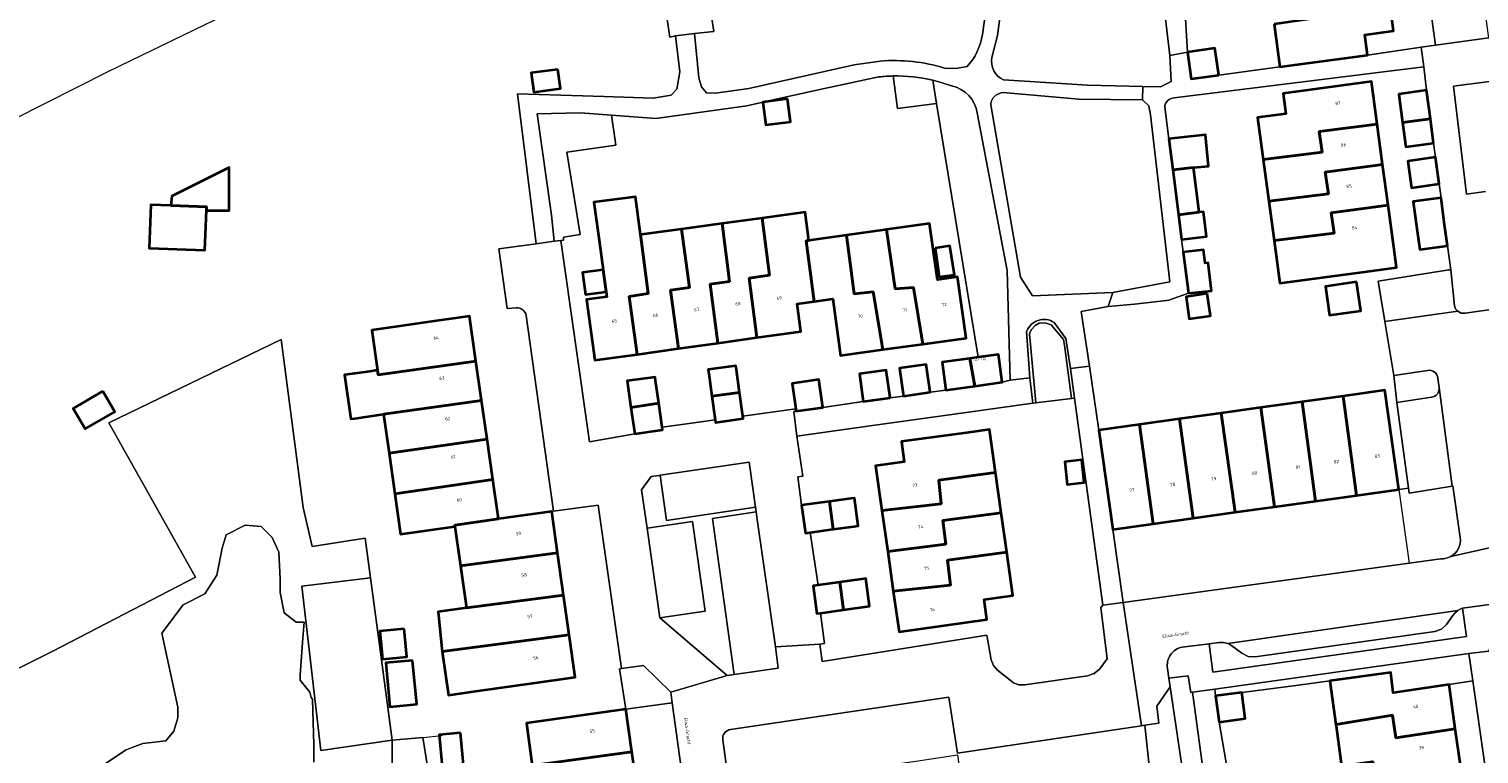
# Model space of a CAD drawing. Header units: metres. Extents: x 197700 to 204338, y 317132 to 325229.
# Tile 107 of 256: x 199415 to 199575, y 317864 to 317944. Entities that reach past the tile are written whole.
import ezdxf
from ezdxf.enums import TextEntityAlignment as Align

# ---------------------------------------------------------------- set-up
doc = ezdxf.new("R2010")
doc.units = ezdxf.units.M
for name, color, linetype, lineweight in [('B-WE-GR-BEPLANTING_CULTUUR_BOSPLANTSOEN-GV', 90, 'Continuous', 18), ('B-WE-GR-BEPLANTING_CULTUUR_HEESTERS-GV', 90, 'Continuous', 18), ('B-WE-IE-TERREINAFSCHEIDING_KUNSTMATIG_HEKWERK-G', 20, 'IE-TERREINAFSCHEIDING-KUNSTMATIG', 18), ('B-WE-IE-TERREINAFSCHEIDING_KUNSTMATIG_MUUR-G', 90, 'IE-TERREINAFSCHEIDING-KUNSTMATIG-DICHT', 18), ('B-WE-OG-BEBOUWING-GV', 7, 'Continuous', 35), ('B-WE-OG-BEBOUWING-T18', 10, 'Continuous', 18), ('B-WE-OG-TERREIN_CULTUURSCHEIDING-GV', 7, 'Continuous', 18), ('B-WE-OG-TERREIN_ERF-GV', 7, 'Continuous', 18), ('B-WE-OG-TOPOGRAFIE-T18', 10, 'Continuous', 18), ('B-WE-VH-VERHARDING_ASFALT-GV', 252, 'Continuous', 18), ('B-WE-VH-VERHARDING_BETONSTRAATSTEEN-GV', 252, 'Continuous', 18), ('B-WE-VH-VERHARDING_HALFVERHARDING_GRIND-GV', 252, 'Continuous', 18), ('B-WE-VH-VERHARDING_SIERBESTRATING-GV', 252, 'Continuous', 18), ('B-WE-VH-VERHARDING_STRAATBAKSTEEN-GV', 252, 'Continuous', 18), ('B-WE-VH-VERHARDING_TEGEL-GV', 252, 'Continuous', 18)]:
    doc.layers.add(name, color=color, linetype=linetype, lineweight=lineweight)
doc.styles.add('NLCS-ISO-M200-T18', font='NLCS-ISO.ttf', dxfattribs={"height": 0.36})
doc.linetypes.add('IE-TERREINAFSCHEIDING-KUNSTMATIG', pattern='A,4,[82,NLCS.SHX,S=0.75,R=90,X=0,Y=0],4,-2', length=10)
doc.linetypes.add('IE-TERREINAFSCHEIDING-KUNSTMATIG-DICHT', pattern='A,8,-1,[82,NLCS.SHX,S=0.75,R=90,X=0,Y=0],-1', length=10)

msp = doc.modelspace()

# ---------------------------------------------------------------- linework, layer by layer
at = {"layer": 'B-WE-GR-BEPLANTING_CULTUUR_BOSPLANTSOEN-GV'}
for points in [[(199450.884, 317853.533), (199453.691, 317849.588), (199454.937, 317851.4), (199455.164, 317853.204), (199455.143, 317854.723), (199455.108, 317865.498), (199455.107, 317865.721), (199447.218, 317864.611), (199445.09, 317882.755), (199452.703, 317883.699), (199452.121, 317888.066), (199446.264, 317887.179), (199445.253, 317891.457), (199442.817, 317910.058), (199423.753, 317900.857), (199433.319, 317883.783), (199417.527, 317875.569), (199397.952, 317865.779)], [(199422.896, 317862.843), (199425.576, 317864.63), (199426.32, 317864.928), (199427.511, 317865.375), (199430.042, 317865.673), (199430.936, 317866.716), (199431.382, 317868.205), (199431.382, 317869.397), (199429.596, 317877.59), (199431.978, 317880.719), (199434.36, 317881.91), (199435.699, 317883.996), (199436.295, 317886.975), (199436.742, 317888.465), (199438.826, 317889.508), (199440.612, 317889.359), (199441.803, 317888.167), (199442.548, 317886.528), (199442.697, 317883.549), (199442.697, 317882.059), (199443.143, 317879.825), (199444.483, 317878.782), (199445.376, 317878.782), (199445.216, 317877.011), (199444.93, 317872.972), (199444.93, 317872.377), (199445.525, 317871.632), (199445.972, 317871.036), (199446.121, 317870.44), (199446.27, 317870.291), (199446.418, 317865.226), (199446.418, 317863.29)]]:
    msp.add_lwpolyline(points, dxfattribs=at)
at = {"layer": 'B-WE-GR-BEPLANTING_CULTUUR_HEESTERS-GV'}
for points in [[(199517.021, 317938.101), (199515.988, 317938.454), (199514.935, 317938.742), (199515.36, 317936.158), (199519.973, 317908.086), (199522.216, 317908.395), (199522.638, 317905.324), (199523.523, 317905.552), (199523.184, 317917.68), (199519.847, 317935.117)], [(199525.323, 317910.947), (199525.684, 317905.827), (199526.014, 317903.017), (199526.35, 317903.058), (199525.763, 317909.491), (199525.653, 317910.674), (199525.845, 317911.142), (199526.258, 317911.609)], [(199526.258, 317911.609), (199526.725, 317911.857), (199527.386, 317911.884), (199528.046, 317911.692), (199529.393, 317910.069), (199529.558, 317909.188), (199530.28, 317903.543), (199530.618, 317903.584), (199530.17, 317906.835), (199529.651, 317910.169), (199528.369, 317911.951)], [(199569.725, 317906.635), (199565.974, 317906.093), (199566.317, 317903.082), (199570.15, 317903.666)], [(199570.981, 317904.766), (199570.837, 317905.774)]]:
    msp.add_lwpolyline(points, dxfattribs=at)
for points in [[(199519.847, 317935.117, 0.3242721), (199517.021, 317938.101)], [(199528.369, 317911.951, 0.4760402), (199525.323, 317910.947)], [(199570.837, 317905.774, 0.4497066), (199569.725, 317906.635)], [(199570.15, 317903.666, 0.4056258), (199570.981, 317904.766)]]:
    msp.add_lwpolyline(points, format="xyb", dxfattribs=at)
for points in [[(199474.071, 317921.061), (199474.063, 317921.384), (199475.914, 317921.669), (199474.443, 317930.793), (199479.861, 317931.565), (199479.367, 317934.864), (199475.963, 317935.125), (199471.162, 317935.012), (199472.739, 317923.801), (199473.023, 317920.919), (199473.764, 317921.019)], [(199526.725, 317911.857), (199526.258, 317911.609), (199525.845, 317911.142), (199525.653, 317910.674), (199525.763, 317909.491), (199526.35, 317903.058), (199530.28, 317903.543), (199529.558, 317909.188), (199529.393, 317910.069), (199528.046, 317911.692), (199527.386, 317911.884)], [(199495.317, 317891.519), (199485.48, 317890.047), (199484.775, 317895.036), (199484.645, 317895.017), (199483.782, 317894.905), (199482.718, 317893.43), (199483.32, 317889.178), (199488.343, 317889.924), (199489.734, 317879.995), (199484.725, 317879.263), (199492.176, 317872.882), (199492.967, 317872.996), (199490.546, 317890.263), (199495.391, 317890.993)], [(199573.053, 317880.096), (199572.744, 317879.838), (199572.495, 317879.522), (199571.806, 317878.522), (199571.235, 317878.004), (199570.502, 317877.772), (199550.64, 317874.966), (199549.859, 317875.008), (199549.158, 317875.351), (199548.047, 317876.18), (199547.833, 317876.316), (199547.604, 317876.426), (199547.114, 317876.553), (199546.609, 317876.556), (199545.522, 317876.394), (199545.933, 317873.277), (199574.002, 317877.222), (199573.57, 317880.342), (199573.302, 317880.238)], [(199574.706, 317872.308), (199574.276, 317875.325), (199546.153, 317871.388), (199546.24, 317870.639), (199549.135, 317871.023), (199555.435, 317871.836), (199558.894, 317872.283), (199565.627, 317873.213), (199565.901, 317870.963), (199572.093, 317871.885)], [(199480.957, 317869.152), (199486.107, 317869.858), (199485.959, 317871.061), (199482.939, 317873.979), (199480.497, 317873.657), (199480.263, 317873.626)], [(199547.907, 317841.074), (199544.888, 317862.097), (199543.682, 317871.042), (199543.499, 317871.016), (199543.214, 317872.856), (199541.072, 317872.589), (199541.231, 317871.619), (199545.803, 317840.703)]]:
    msp.add_lwpolyline(points, close=True, dxfattribs=at)
at = {"layer": 'B-WE-IE-TERREINAFSCHEIDING_KUNSTMATIG_HEKWERK-G'}
for points in [[(199299.795, 317948.545), (199299.51, 317949.092), (199296.707, 317955.267), (199324.674, 317967.765), (199357.572, 317982.644), (199375.804, 317990.586), (199401.12, 318001.966), (199413.788, 318007.59), (199421.638, 317991.613), (199440.105, 317953.603), (199442.509, 317948.855), (199423.715, 317939.715), (199395.409, 317925.436), (199383.82, 317919.942), (199361.911, 317908.556)], [(199515.36, 317936.158), (199514.935, 317938.742)], [(199519.973, 317908.086), (199515.36, 317936.158)], [(199423.753, 317900.857), (199442.817, 317910.058)], [(199442.817, 317910.058), (199445.253, 317891.457)], [(199433.319, 317883.783), (199423.753, 317900.857)], [(199445.253, 317891.457), (199446.264, 317887.179)], [(199446.264, 317887.179), (199452.121, 317888.066)], [(199452.121, 317888.066), (199452.703, 317883.699)], [(199417.527, 317875.569), (199433.319, 317883.783)], [(199452.703, 317883.699), (199453.914, 317874.617)], [(199397.952, 317865.779), (199417.527, 317875.569)], [(199453.914, 317874.617), (199455.107, 317865.721)], [(199558.894, 317872.283), (199555.435, 317871.836)], [(199555.435, 317871.836), (199549.135, 317871.023)], [(199455.107, 317865.721), (199458.499, 317866.049)], [(199458.499, 317866.049), (199460.605, 317866.252)]]:
    msp.add_lwpolyline(points, dxfattribs=at)
at = {"layer": 'B-WE-IE-TERREINAFSCHEIDING_KUNSTMATIG_MUUR-G'}
msp.add_lwpolyline([(199566.531, 317893.457), (199567.685, 317885.324)], dxfattribs=at)
at = {"layer": 'B-WE-OG-BEBOUWING-GV'}
for points in [[(199552.711, 317944.941), (199553.346, 317940.214), (199563.074, 317941.52), (199562.77, 317943.748), (199565.953, 317944.193), (199565.342, 317948.767), (199558.895, 317947.881), (199559.114, 317945.874)], [(199546.602, 317939.297), (199546.163, 317942.279), (199543.134, 317941.85), (199543.552, 317938.892)], [(199473.448, 317939.932), (199470.492, 317939.538), (199470.773, 317937.43), (199473.729, 317937.824)], [(199564.131, 317933.862), (199563.497, 317938.594), (199553.71, 317937.27), (199554.013, 317935.03), (199550.872, 317934.605), (199551.5, 317929.965), (199558.057, 317930.777), (199557.724, 317933.08)], [(199498.847, 317936.673), (199496.139, 317936.312), (199496.475, 317933.793), (199499.183, 317934.154)], [(199570.013, 317934.484), (199569.591, 317937.622), (199566.518, 317937.21), (199566.94, 317934.072)], [(199552.124, 317925.355), (199558.74, 317926.18), (199558.384, 317928.568), (199564.726, 317929.423), (199564.131, 317933.862), (199557.724, 317933.08), (199558.057, 317930.777), (199551.5, 317929.965)], [(199570.376, 317931.768), (199570.013, 317934.484), (199566.94, 317934.072), (199567.303, 317931.356)], [(199543.802, 317929.088), (199545.458, 317929.25), (199545.12, 317932.708), (199541.057, 317932.258), (199541.493, 317928.834)], [(199570.581, 317930.212), (199567.51, 317929.784), (199567.922, 317926.833), (199570.992, 317927.261)], [(199434.552, 317924.321), (199437.076, 317924.326), (199437.076, 317929.097), (199430.698, 317925.923), (199430.603, 317924.876), (199434.569, 317924.732)], [(199541.493, 317928.834), (199542.127, 317923.854), (199544.436, 317924.14), (199543.802, 317929.088)], [(199552.713, 317920.999), (199559.385, 317921.826), (199559.053, 317924.078), (199565.328, 317924.929), (199564.726, 317929.423), (199558.384, 317928.568), (199558.74, 317926.18), (199552.124, 317925.355)], [(199482.207, 317908.413), (199481.351, 317914.825), (199483.438, 317915.14), (199482.576, 317921.656), (199482.022, 317925.843), (199477.43, 317925.235), (199478.001, 317921.034), (199478.444, 317917.778), (199478.778, 317915.328), (199478.851, 317914.791), (199476.622, 317914.488), (199477.538, 317907.761)], [(199571.194, 317925.724), (199568.122, 317925.312), (199568.52, 317922.34), (199568.833, 317920.014), (199571.906, 317920.426), (199571.593, 317922.752)], [(199430.603, 317924.876), (199428.383, 317924.957), (199428.194, 317920.173), (199434.379, 317919.928), (199434.552, 317924.321), (199434.569, 317924.732)], [(199491.16, 317909.663), (199495.447, 317910.262), (199494.605, 317916.843), (199496.876, 317917.182), (199496.073, 317923.492), (199491.625, 317922.887), (199492.439, 317916.483), (199490.303, 317916.175)], [(199501.227, 317921.003), (199500.815, 317924.137), (199496.073, 317923.492), (199496.876, 317917.182), (199494.605, 317916.843), (199495.447, 317910.262), (199500.346, 317910.946), (199499.918, 317914.006), (199501.801, 317914.262), (199500.91, 317920.958)], [(199542.478, 317921.102), (199545.246, 317921.448), (199544.902, 317924.198), (199544.436, 317924.14), (199542.127, 317923.854)], [(199565.328, 317924.929), (199559.053, 317924.078), (199559.385, 317921.826), (199552.713, 317920.999), (199553.349, 317916.294), (199563.032, 317917.592), (199566.254, 317918.024), (199565.955, 317920.254)], [(199482.207, 317908.413), (199486.811, 317909.056), (199485.903, 317915.512), (199488.013, 317915.8), (199487.113, 317922.273), (199482.956, 317921.708), (199482.576, 317921.656), (199483.438, 317915.14), (199481.351, 317914.825)], [(199486.811, 317909.056), (199491.16, 317909.663), (199490.303, 317916.175), (199492.439, 317916.483), (199491.625, 317922.887), (199487.113, 317922.273), (199488.013, 317915.8), (199485.903, 317915.512)], [(199513.839, 317909.554), (199512.821, 317915.792), (199510.793, 317915.655), (199509.826, 317922.222), (199509.621, 317922.193), (199505.391, 317921.593), (199506.242, 317915.105), (199508.332, 317915.323), (199509.401, 317908.944)], [(199509.826, 317922.222), (199510.793, 317915.655), (199512.821, 317915.792), (199513.839, 317909.554), (199518.642, 317910.215), (199517.683, 317916.974), (199515.456, 317916.658), (199514.571, 317922.895)], [(199501.801, 317914.262), (199503.86, 317914.541), (199504.718, 317908.3), (199509.401, 317908.944), (199508.332, 317915.323), (199506.242, 317915.105), (199505.391, 317921.593), (199501.227, 317921.003), (199500.91, 317920.958)], [(199515.21, 317920.155), (199515.659, 317916.987), (199517.329, 317917.224), (199516.829, 317920.409)], [(199543.233, 317915.173), (199545.793, 317915.44), (199545.406, 317918.536), (199545.083, 317918.495), (199544.896, 317919.993), (199542.654, 317919.718)], [(199478.444, 317917.778), (199476.162, 317917.468), (199476.495, 317915.018), (199478.778, 317915.328)], [(199561.854, 317916.419), (199558.409, 317915.927), (199558.862, 317912.755), (199562.307, 317913.247)], [(199545.312, 317915.13), (199542.972, 317914.796), (199543.323, 317912.342), (199545.662, 317912.676)], [(199453.545, 317906.144), (199464.376, 317907.672), (199463.667, 317912.644), (199458.717, 317911.938), (199455.707, 317911.509), (199452.851, 317911.101), (199453.474, 317906.651)], [(199464.998, 317903.309), (199464.376, 317907.672), (199453.545, 317906.144), (199453.474, 317906.651), (199452.628, 317906.533), (199449.829, 317906.141), (199450.511, 317901.271), (199450.975, 317901.336), (199454.156, 317901.781)], [(199516.387, 317904.464), (199519.593, 317904.905), (199519.046, 317907.959), (199515.965, 317907.535)], [(199519.973, 317908.086), (199519.046, 317907.959), (199519.593, 317904.905), (199522.638, 317905.324), (199522.216, 317908.395)], [(199481.534, 317902.548), (199484.6, 317903.004), (199484.254, 317905.469), (199484.194, 317905.899), (199481.124, 317905.469)], [(199490.48, 317903.795), (199493.553, 317904.206), (199493.211, 317906.698), (199493.148, 317907.158), (199490.077, 317906.737), (199490.138, 317906.294)], [(199510.21, 317903.602), (199509.782, 317906.672), (199506.818, 317906.259), (199507.246, 317903.188)], [(199511.699, 317903.803), (199514.644, 317904.22), (199514.209, 317907.289), (199511.265, 317906.872)], [(199423.089, 317904.326), (199419.809, 317902.442), (199421.115, 317900.167), (199424.395, 317902.052)], [(199493.553, 317904.206), (199490.48, 317903.795), (199490.841, 317901.167), (199490.878, 317900.895), (199493.949, 317901.317), (199493.912, 317901.589)], [(199499.8, 317902.135), (199502.759, 317902.552), (199502.327, 317905.621), (199499.367, 317905.204), (199499.764, 317902.393)], [(199561.852, 317892.807), (199566.531, 317893.457), (199564.988, 317904.437), (199560.372, 317903.795)], [(199454.758, 317897.481), (199465.609, 317899.027), (199464.998, 317903.309), (199454.156, 317901.781)], [(199484.6, 317903.004), (199481.534, 317902.548), (199481.944, 317899.621), (199485.014, 317900.051), (199484.972, 317900.352)], [(199551.259, 317902.527), (199552.766, 317891.546), (199557.312, 317892.177), (199555.836, 317903.164)], [(199557.312, 317892.177), (199561.852, 317892.807), (199560.372, 317903.795), (199555.836, 317903.164)], [(199543.764, 317890.296), (199542.246, 317901.273), (199537.821, 317900.658), (199539.342, 317889.682)], [(199548.417, 317890.942), (199546.843, 317901.913), (199542.246, 317901.273), (199543.764, 317890.296)], [(199546.843, 317901.913), (199548.417, 317890.942), (199552.766, 317891.546), (199551.259, 317902.527)], [(199509.314, 317891.139), (199515.877, 317891.889), (199515.607, 317894.508), (199521.9, 317895.331), (199521.235, 317900.095), (199518.929, 317899.779), (199511.467, 317898.758), (199511.774, 317896.529), (199508.616, 317896.095)], [(199537.821, 317900.658), (199533.317, 317900.031), (199534.852, 317889.059), (199539.342, 317889.682)], [(199465.609, 317899.027), (199454.758, 317897.481), (199455.387, 317892.983), (199466.247, 317894.557)], [(199531.432, 317896.729), (199529.551, 317896.517), (199529.831, 317894.035), (199531.711, 317894.247)], [(199522.522, 317890.876), (199521.9, 317895.331), (199515.607, 317894.508), (199515.877, 317891.889), (199509.314, 317891.139), (199509.953, 317886.602), (199516.375, 317887.414), (199516.051, 317890.021)], [(199462.047, 317889.365), (199462.026, 317889.515), (199466.867, 317890.21), (199466.247, 317894.557), (199455.387, 317892.983), (199456.012, 317888.521)], [(199503.918, 317889.066), (199503.509, 317892.14), (199500.421, 317891.716), (199500.842, 317888.644), (199501.384, 317888.718)], [(199503.509, 317892.14), (199503.918, 317889.066), (199506.25, 317889.386), (199506.681, 317889.445), (199506.26, 317892.517), (199505.857, 317892.462)], [(199466.867, 317890.21), (199462.026, 317889.515), (199462.047, 317889.365), (199462.662, 317885.029), (199473.412, 317886.464), (199472.774, 317891.015)], [(199523.131, 317886.518), (199522.522, 317890.876), (199516.051, 317890.021), (199516.375, 317887.414), (199509.953, 317886.602), (199510.572, 317882.204), (199516.901, 317882.869), (199516.554, 317885.651)], [(199463.322, 317880.379), (199474.067, 317881.79), (199473.412, 317886.464), (199462.662, 317885.029)], [(199510.572, 317882.204), (199511.202, 317877.732), (199520.936, 317879.082), (199520.627, 317881.31), (199523.797, 317881.75), (199523.131, 317886.518), (199516.554, 317885.651), (199516.901, 317882.869)], [(199504.637, 317883.228), (199505.053, 317880.156), (199507.941, 317880.557), (199507.515, 317883.627), (199507.049, 317883.562)], [(199463.322, 317880.379), (199460.181, 317879.933), (199460.609, 317875.843), (199460.649, 317875.563), (199474.686, 317877.376), (199474.067, 317881.79)], [(199505.053, 317880.156), (199504.637, 317883.228), (199502.247, 317882.896), (199501.684, 317882.818), (199502.11, 317879.747), (199502.506, 317879.802)], [(199456.433, 317878.054), (199453.733, 317877.802), (199454.024, 317874.693), (199456.723, 317874.945)], [(199464.625, 317871.195), (199470.419, 317872.007), (199475.342, 317872.697), (199474.686, 317877.376), (199460.649, 317875.563), (199461.334, 317870.729)], [(199457.362, 317874.558), (199454.409, 317874.282), (199454.861, 317869.441), (199457.814, 317869.716)], [(199572.776, 317867.002), (199572.093, 317871.885), (199565.901, 317870.963), (199565.627, 317873.213), (199558.894, 317872.283), (199559.56, 317867.46), (199559.594, 317867.465), (199565.817, 317868.503), (199566.208, 317865.989)], [(199546.624, 317867.738), (199549.519, 317868.121), (199549.135, 317871.023), (199546.24, 317870.639)], [(199470.607, 317862.95), (199481.617, 317864.438), (199480.957, 317869.152), (199469.954, 317867.612)], [(199572.776, 317867.002), (199566.208, 317865.989), (199565.817, 317868.503), (199559.594, 317867.465), (199559.56, 317867.46), (199559.578, 317867.33), (199560.189, 317862.904), (199563.66, 317863.379), (199563.93, 317861.405), (199573.374, 317862.721)], [(199462.66, 317866.562), (199460.295, 317866.341), (199460.625, 317862.796), (199462.991, 317863.017)], [(199481.617, 317864.438), (199470.607, 317862.95), (199471.23, 317858.497), (199482.239, 317859.991)]]:
    msp.add_lwpolyline(points, close=True, dxfattribs=at)
at = {"layer": 'B-WE-OG-TERREIN_CULTUURSCHEIDING-GV'}
for points in [[(199522.768, 317938.785), (199532.052, 317938.175), (199538.178, 317938.04), (199540.161, 317937.996), (199541.327, 317938.589), (199541.196, 317941.465), (199539.468, 317955.827), (199539.194, 317956.237), (199538.683, 317956.68), (199538.213, 317956.921), (199537.795, 317957.003), (199537.327, 317956.953), (199524.819, 317955.57), (199524.148, 317955.235), (199523.595, 317954.73), (199523.406, 317953.899), (199522.768, 317948.776), (199522.12, 317943.676), (199521.492, 317941.258)], [(199521.348, 317936.001), (199524.646, 317916.969), (199525.965, 317914.879), (199534.879, 317915.269), (199541.171, 317916.453), (199539.022, 317934.9), (199538.839, 317935.908), (199538.145, 317936.555), (199531.123, 317936.626), (199523.125, 317937.347)], [(199446.418, 317863.29), (199446.418, 317865.226), (199446.27, 317870.291), (199446.121, 317870.44), (199445.972, 317871.036), (199445.525, 317871.632), (199444.93, 317872.377), (199444.93, 317872.972), (199445.216, 317877.011), (199445.376, 317878.782), (199444.483, 317878.782), (199443.143, 317879.825), (199442.697, 317882.059), (199442.697, 317883.549), (199442.548, 317886.528), (199441.803, 317888.167), (199440.612, 317889.359), (199438.826, 317889.508), (199436.742, 317888.465), (199436.295, 317886.975), (199435.699, 317883.996), (199434.36, 317881.91), (199431.978, 317880.719), (199429.596, 317877.59), (199431.382, 317869.397), (199431.382, 317868.205), (199430.936, 317866.716), (199430.042, 317865.673), (199427.511, 317865.375), (199426.32, 317864.928), (199425.576, 317864.63), (199422.896, 317862.843)]]:
    msp.add_lwpolyline(points, dxfattribs=at)
for points in [[(199521.492, 317941.258, 0.3608195), (199522.768, 317938.785)], [(199523.125, 317937.347, 0.4542482), (199521.348, 317936.001)]]:
    msp.add_lwpolyline(points, format="xyb", dxfattribs=at)
at = {"layer": 'B-WE-OG-TERREIN_ERF-GV'}
for points in [[(199520.428, 317943.815), (199521.466, 317951.255), (199521.503, 317953.089), (199521.486, 317954.307), (199521.293, 317955.942), (199521.192, 317956.588), (199516.674, 317985.625), (199516.57, 317985.61), (199516.213, 317987.446), (199510.829, 317986.727), (199510.562, 317988.513)], [(199565.342, 317948.767), (199565.953, 317944.193), (199562.77, 317943.748), (199563.074, 317941.52), (199568.985, 317942.392), (199570.568, 317942.626), (199567.259, 317966.752)], [(199489.924, 317949.271), (199490.719, 317944.131), (199488.569, 317943.92), (199489.052, 317938.991), (199489.356, 317937.993), (199489.912, 317937.349), (199490.894, 317937.312), (199494.564, 317937.838), (199506.245, 317940.428), (199509.122, 317940.856)], [(199468.824, 317913.551), (199467.849, 317913.478), (199466.914, 317920.092), (199471.041, 317920.651), (199468.975, 317937.222), (199478.567, 317936.927), (199484.002, 317936.739), (199485.975, 317937.088), (199486.618, 317937.748), (199486.947, 317939.655), (199486.447, 317943.656), (199485.82, 317943.516), (199485.048, 317948.714)], [(199542.904, 317945.512), (199543.134, 317941.85), (199546.163, 317942.279), (199546.602, 317939.297), (199553.346, 317940.214), (199552.711, 317944.941)], [(199516.239, 317940.086), (199517.493, 317940.018), (199518.728, 317940.246)], [(199570.581, 317930.212), (199570.376, 317931.768), (199567.303, 317931.356), (199566.94, 317934.072), (199566.518, 317937.21), (199569.591, 317937.622), (199569.298, 317940.235), (199541.665, 317936.779)], [(199474.063, 317921.384), (199474.071, 317921.061), (199473.764, 317921.019), (199476.946, 317898.742), (199481.944, 317899.621), (199481.534, 317902.548), (199481.124, 317905.469), (199484.194, 317905.899), (199484.254, 317905.469), (199484.6, 317903.004), (199484.972, 317900.352), (199487.971, 317900.767), (199490.841, 317901.167), (199490.48, 317903.795), (199490.138, 317906.294), (199490.077, 317906.737), (199493.148, 317907.158), (199493.211, 317906.698), (199493.553, 317904.206), (199493.912, 317901.589), (199496.558, 317901.953), (199499.764, 317902.393), (199499.367, 317905.204), (199502.327, 317905.621), (199502.759, 317902.552), (199507.246, 317903.188), (199506.818, 317906.259), (199509.782, 317906.672), (199510.21, 317903.602), (199511.699, 317903.803), (199511.265, 317906.872), (199514.209, 317907.289), (199514.644, 317904.22), (199516.387, 317904.464), (199515.965, 317907.535), (199519.046, 317907.959), (199519.973, 317908.086), (199515.36, 317936.158), (199511.038, 317935.606), (199510.573, 317939.21)], [(199508.982, 317939.103), (199502.971, 317937.829), (199498.085, 317936.756), (199494.376, 317935.915), (199484.285, 317934.488), (199479.367, 317934.864), (199479.861, 317931.565), (199474.443, 317930.793), (199475.914, 317921.669), (199474.063, 317921.384)], [(199510.573, 317939.21), (199511.038, 317935.606), (199515.36, 317936.158), (199514.935, 317938.742)], [(199577.115, 317938.688), (199572.564, 317938.076), (199574.005, 317926.141), (199576.106, 317926.44)], [(199540.612, 317935.753), (199541.057, 317932.258), (199545.12, 317932.708), (199545.458, 317929.25), (199543.802, 317929.088), (199544.436, 317924.14), (199544.902, 317924.198), (199545.246, 317921.448), (199542.478, 317921.102), (199542.654, 317919.718), (199544.896, 317919.993), (199545.083, 317918.495), (199545.406, 317918.536), (199545.793, 317915.44), (199543.233, 317915.173), (199541.075, 317914.408), (199540.813, 317914.383), (199537.258, 317913.985), (199534.352, 317913.692), (199531.367, 317913.149), (199532.297, 317907.118), (199533.317, 317900.031), (199537.821, 317900.658), (199542.246, 317901.273), (199546.843, 317901.913), (199551.259, 317902.527), (199555.836, 317903.164), (199560.372, 317903.795), (199564.988, 317904.437), (199566.531, 317893.457), (199567.587, 317893.604), (199566.317, 317903.082), (199565.974, 317906.093), (199564.975, 317912.036), (199564.223, 317916.51), (199572.073, 317917.751), (199572.278, 317917.781), (199571.906, 317920.426), (199568.833, 317920.014), (199568.52, 317922.34), (199568.122, 317925.312), (199571.194, 317925.724), (199570.992, 317927.261), (199567.922, 317926.833), (199567.51, 317929.784), (199570.581, 317930.212)], [(199464.101, 317841.455), (199469.002, 317842.613), (199473.975, 317843.416), (199483.442, 317844.6), (199487.444, 317845.768), (199487.378, 317846.644), (199487.35, 317846.844), (199484.142, 317846.395), (199473.14, 317844.855), (199472.469, 317849.646), (199469.945, 317849.292), (199469.324, 317853.72), (199471.849, 317854.072), (199471.23, 317858.497), (199470.607, 317862.95), (199469.954, 317867.612), (199480.957, 317869.152), (199480.263, 317873.626), (199480.497, 317873.657), (199477.892, 317891.747), (199472.966, 317891.072), (199469.933, 317912.696)], [(199397.952, 317865.779), (199417.527, 317875.569), (199433.319, 317883.783), (199423.753, 317900.857), (199442.817, 317910.058), (199445.253, 317891.457), (199446.264, 317887.179), (199452.121, 317888.066), (199452.703, 317883.699), (199453.914, 317874.617), (199455.107, 317865.721), (199458.499, 317866.049), (199459.026, 317862.843), (199460.572, 317863.098), (199463.177, 317843.436), (199464.101, 317841.455)], [(199526.35, 317903.058), (199526.014, 317903.017), (199518.627, 317901.985), (199508.01, 317900.502), (199499.893, 317899.368), (199500.541, 317894.925), (199499.992, 317894.849), (199500.421, 317891.716), (199503.509, 317892.14), (199505.857, 317892.462), (199506.26, 317892.517), (199506.681, 317889.445), (199506.25, 317889.386), (199503.918, 317889.066), (199501.384, 317888.718), (199501.816, 317885.807), (199502.247, 317882.896), (199504.637, 317883.228), (199507.049, 317883.562), (199507.515, 317883.627), (199507.941, 317880.557), (199505.053, 317880.156), (199502.506, 317879.802), (199502.971, 317876.446), (199502.428, 317876.343), (199502.688, 317874.449), (199520.907, 317877.356), (199521.405, 317874.635), (199521.665, 317873.996), (199522.115, 317873.472), (199523.524, 317872.358)], [(199525.13, 317871.868), (199532.06, 317872.861), (199532.81, 317873.127), (199533.428, 317873.632), (199534.246, 317874.725), (199533.532, 317880.42), (199533.774, 317880.678), (199530.618, 317903.584), (199530.28, 317903.543), (199526.35, 317903.058)], [(199560.189, 317862.904), (199559.578, 317867.33), (199559.56, 317867.46), (199558.894, 317872.283), (199555.435, 317871.836), (199549.135, 317871.023), (199549.519, 317868.121), (199546.624, 317867.738), (199547.546, 317862.392)], [(199578.327, 317846.851), (199575.257, 317846.419), (199574.841, 317849.372), (199577.91, 317849.805), (199574.706, 317872.308), (199572.093, 317871.885), (199572.776, 317867.002), (199573.374, 317862.721), (199573.987, 317858.334), (199574.659, 317853.526), (199568.425, 317852.656), (199568.726, 317850.585), (199569.021, 317848.551), (199572.051, 317848.976), (199572.721, 317844.212), (199573.358, 317839.68), (199573.977, 317835.273), (199574.583, 317830.963), (199575.222, 317826.415), (199575.854, 317821.921)], [(199545.803, 317840.703), (199541.231, 317871.619), (199539.74, 317869.503), (199539.97, 317867.625), (199538.396, 317867.391), (199539.092, 317861.165)]]:
    msp.add_lwpolyline(points, dxfattribs=at)
for points in [[(199518.728, 317940.246, 0.1558038), (199520.428, 317943.815)], [(199509.122, 317940.856, -0.0927296), (199516.239, 317940.086)], [(199510.573, 317939.21, 0.0220259), (199508.982, 317939.103)], [(199514.935, 317938.742, 0.0637364), (199510.573, 317939.21)], [(199541.665, 317936.779, 0.3910322), (199540.612, 317935.753)], [(199469.933, 317912.696, 0.4083684), (199468.824, 317913.551)], [(199523.524, 317872.358, 0.2354838), (199525.13, 317871.868)]]:
    msp.add_lwpolyline(points, format="xyb", dxfattribs=at)
for points in [[(199473.448, 317939.932), (199473.729, 317937.824), (199470.773, 317937.43), (199470.492, 317939.538)], [(199552.713, 317920.999), (199552.124, 317925.355), (199551.5, 317929.965), (199550.872, 317934.605), (199554.013, 317935.03), (199553.71, 317937.27), (199563.497, 317938.594), (199564.131, 317933.862), (199564.726, 317929.423), (199565.328, 317924.929), (199565.955, 317920.254), (199566.254, 317918.024), (199563.032, 317917.592), (199553.349, 317916.294)], [(199499.183, 317934.154), (199496.475, 317933.793), (199496.139, 317936.312), (199498.847, 317936.673)], [(199434.552, 317924.321), (199434.379, 317919.928), (199428.194, 317920.173), (199428.383, 317924.957), (199430.603, 317924.876), (199430.698, 317925.923), (199437.076, 317929.097), (199437.076, 317924.326)], [(199500.815, 317924.137), (199501.227, 317921.003), (199505.391, 317921.593), (199509.621, 317922.193), (199509.826, 317922.222), (199514.571, 317922.895), (199515.456, 317916.658), (199517.683, 317916.974), (199518.642, 317910.215), (199513.839, 317909.554), (199509.401, 317908.944), (199504.718, 317908.3), (199503.86, 317914.541), (199501.801, 317914.262), (199499.918, 317914.006), (199500.346, 317910.946), (199495.447, 317910.262), (199491.16, 317909.663), (199486.811, 317909.056), (199482.207, 317908.413), (199477.538, 317907.761), (199476.622, 317914.488), (199478.851, 317914.791), (199478.778, 317915.328), (199476.495, 317915.018), (199476.162, 317917.468), (199478.444, 317917.778), (199478.001, 317921.034), (199477.43, 317925.235), (199482.022, 317925.843), (199482.576, 317921.656), (199482.956, 317921.708), (199487.113, 317922.273), (199491.625, 317922.887), (199496.073, 317923.492)], [(199515.21, 317920.155), (199516.829, 317920.409), (199517.329, 317917.224), (199515.659, 317916.987)], [(199561.854, 317916.419), (199562.307, 317913.247), (199558.862, 317912.755), (199558.409, 317915.927)], [(199545.312, 317915.13), (199545.662, 317912.676), (199543.323, 317912.342), (199542.972, 317914.796)], [(199460.649, 317875.563), (199460.609, 317875.843), (199460.181, 317879.933), (199463.322, 317880.379), (199462.662, 317885.029), (199462.047, 317889.365), (199456.012, 317888.521), (199455.387, 317892.983), (199454.758, 317897.481), (199454.156, 317901.781), (199450.975, 317901.336), (199450.511, 317901.271), (199449.829, 317906.141), (199452.628, 317906.533), (199453.474, 317906.651), (199452.851, 317911.101), (199455.707, 317911.509), (199458.717, 317911.938), (199463.667, 317912.644), (199464.376, 317907.672), (199464.998, 317903.309), (199465.609, 317899.027), (199466.247, 317894.557), (199466.867, 317890.21), (199472.774, 317891.015), (199473.412, 317886.464), (199474.067, 317881.79), (199474.686, 317877.376), (199475.342, 317872.697), (199470.419, 317872.007), (199464.625, 317871.195), (199461.334, 317870.729)], [(199423.089, 317904.326), (199424.395, 317902.052), (199421.115, 317900.167), (199419.809, 317902.442)], [(199523.131, 317886.518), (199523.797, 317881.75), (199520.627, 317881.31), (199520.936, 317879.082), (199511.202, 317877.732), (199510.572, 317882.204), (199509.953, 317886.602), (199509.314, 317891.139), (199508.616, 317896.095), (199511.774, 317896.529), (199511.467, 317898.758), (199518.929, 317899.779), (199521.235, 317900.095), (199521.9, 317895.331), (199522.522, 317890.876)], [(199531.432, 317896.729), (199531.711, 317894.247), (199529.831, 317894.035), (199529.551, 317896.517)], [(199455.107, 317865.721), (199453.914, 317874.617), (199452.703, 317883.699), (199445.09, 317882.755), (199447.218, 317864.611)], [(199456.433, 317878.054), (199456.723, 317874.945), (199454.024, 317874.693), (199453.733, 317877.802)], [(199457.362, 317874.558), (199457.814, 317869.716), (199454.861, 317869.441), (199454.409, 317874.282)], [(199482.239, 317859.991), (199482.858, 317855.571), (199483.477, 317851.147), (199484.142, 317846.395), (199487.35, 317846.844), (199487.378, 317846.644), (199489.274, 317846.925), (199486.136, 317869.626), (199486.107, 317869.858), (199480.957, 317869.152), (199481.617, 317864.438)], [(199459.026, 317862.843), (199458.499, 317866.049), (199455.107, 317865.721), (199455.108, 317865.498), (199455.143, 317854.723), (199455.164, 317853.204), (199454.937, 317851.4), (199453.691, 317849.588), (199459.056, 317843.385), (199460.516, 317841.751), (199460.934, 317841.481), (199461.246, 317841.387), (199461.718, 317841.53), (199461.915, 317842.079)], [(199462.66, 317866.562), (199462.991, 317863.017), (199460.625, 317862.796), (199460.295, 317866.341)]]:
    msp.add_lwpolyline(points, close=True, dxfattribs=at)
at = {"layer": 'B-WE-VH-VERHARDING_ASFALT-GV'}
for points in [[(199576.007, 317947.437), (199575.844, 317947.909), (199573.198, 317947.646), (199571.798, 317957.317), (199571.289, 317960.266), (199571.018, 317961.951), (199570.527, 317964.904), (199572.311, 317965.2), (199571.858, 317968.213), (199571.377, 317971.169), (199571.152, 317972.616), (199570.679, 317975.56), (199569.956, 317980.092), (199564.031, 317979.079), (199564.794, 317973.886), (199563.784, 317972.38), (199564.523, 317966.613), (199564.585, 317966.387), (199567.259, 317966.752), (199570.568, 317942.626), (199576.488, 317943.412), (199576.277, 317945.001)], [(199514.644, 317904.22), (199511.699, 317903.803), (199510.21, 317903.602), (199507.246, 317903.188), (199502.759, 317902.552), (199499.8, 317902.135), (199499.566, 317902.102), (199499.893, 317899.368), (199508.01, 317900.502), (199518.627, 317901.985), (199526.014, 317903.017), (199525.684, 317905.827), (199523.523, 317905.552), (199522.638, 317905.324), (199519.593, 317904.905), (199516.387, 317904.464)], [(199535.998, 317880.958), (199534.852, 317889.059), (199533.317, 317900.031), (199532.297, 317907.118), (199530.17, 317906.835), (199530.618, 317903.584), (199533.774, 317880.678)]]:
    msp.add_lwpolyline(points, close=True, dxfattribs=at)
for points in [[(199539.468, 317955.827), (199541.196, 317941.465), (199543.134, 317941.85), (199542.904, 317945.512)], [(199521.466, 317951.255), (199520.428, 317943.815)], [(199521.492, 317941.258), (199522.12, 317943.676), (199522.768, 317948.776)], [(199509.122, 317940.856), (199506.245, 317940.428), (199494.564, 317937.838), (199490.894, 317937.312), (199489.912, 317937.349), (199489.356, 317937.993), (199489.052, 317938.991), (199488.569, 317943.92), (199486.447, 317943.656), (199486.947, 317939.655), (199486.618, 317937.748), (199485.975, 317937.088), (199484.002, 317936.739), (199478.567, 317936.927), (199468.975, 317937.222), (199471.041, 317920.651), (199473.023, 317920.919), (199472.739, 317923.801), (199471.162, 317935.012), (199475.963, 317935.125), (199479.367, 317934.864), (199484.285, 317934.488), (199494.376, 317935.915), (199498.085, 317936.756), (199502.971, 317937.829), (199508.982, 317939.103)], [(199541.665, 317936.779), (199569.298, 317940.235), (199568.985, 317942.392), (199563.074, 317941.52), (199553.346, 317940.214), (199546.602, 317939.297), (199543.552, 317938.892), (199543.134, 317941.85), (199541.196, 317941.465), (199541.327, 317938.589), (199540.161, 317937.996), (199538.178, 317938.04), (199538.145, 317936.555), (199538.839, 317935.908), (199539.022, 317934.9), (199541.171, 317916.453), (199534.879, 317915.269), (199534.352, 317913.692), (199537.258, 317913.985), (199540.813, 317914.383), (199541.075, 317914.408), (199543.233, 317915.173), (199542.654, 317919.718), (199542.478, 317921.102), (199542.127, 317923.854), (199541.493, 317928.834), (199541.057, 317932.258), (199540.612, 317935.753)], [(199518.728, 317940.246), (199517.493, 317940.018), (199516.239, 317940.086)], [(199514.935, 317938.742), (199515.988, 317938.454), (199517.021, 317938.101)], [(199523.125, 317937.347), (199531.123, 317936.626), (199538.145, 317936.555), (199538.178, 317938.04), (199532.052, 317938.175), (199522.768, 317938.785)], [(199519.847, 317935.117), (199523.184, 317917.68), (199523.523, 317905.552), (199525.684, 317905.827), (199525.323, 317910.947)], [(199534.879, 317915.269), (199525.965, 317914.879), (199524.646, 317916.969), (199521.348, 317936.001)], [(199528.369, 317911.951), (199529.651, 317910.169), (199530.17, 317906.835), (199532.297, 317907.118), (199531.367, 317913.149), (199534.352, 317913.692), (199534.879, 317915.269)]]:
    msp.add_lwpolyline(points, dxfattribs=at)
for points in [[(199520.428, 317943.815, -0.1558038), (199518.728, 317940.246)], [(199522.768, 317938.785, -0.3608195), (199521.492, 317941.258)], [(199516.239, 317940.086, 0.0927296), (199509.122, 317940.856)], [(199508.982, 317939.103, -0.0220259), (199510.573, 317939.21)], [(199510.573, 317939.21, -0.0637364), (199514.935, 317938.742)], [(199517.021, 317938.101, -0.3242721), (199519.847, 317935.117)], [(199521.348, 317936.001, -0.4542482), (199523.125, 317937.347)], [(199540.612, 317935.753, -0.3910322), (199541.665, 317936.779)], [(199525.323, 317910.947, -0.4760402), (199528.369, 317911.951)]]:
    msp.add_lwpolyline(points, format="xyb", dxfattribs=at)
at = {"layer": 'B-WE-VH-VERHARDING_BETONSTRAATSTEEN-GV'}
msp.add_lwpolyline([(199487.641, 317964.688), (199487.198, 317967.665), (199486.829, 317970.391), (199483.689, 317969.99), (199486.795, 317948.943), (199485.048, 317948.714), (199485.82, 317943.516), (199486.447, 317943.656), (199488.569, 317943.92), (199490.719, 317944.131), (199489.924, 317949.271), (199489.498, 317952.23), (199489.231, 317953.986), (199488.777, 317956.938), (199488.327, 317959.98), (199487.889, 317962.936)], close=True, dxfattribs=at)
for points in [[(199473.023, 317920.919), (199471.041, 317920.651), (199466.914, 317920.092), (199467.849, 317913.478), (199468.824, 317913.551)], [(199469.933, 317912.696), (199472.966, 317891.072), (199477.892, 317891.747), (199480.497, 317873.657), (199482.939, 317873.979), (199485.959, 317871.061), (199492.176, 317872.882), (199484.725, 317879.263), (199483.32, 317889.178), (199482.718, 317893.43), (199483.782, 317894.905), (199484.645, 317895.017), (199484.775, 317895.036), (199494.625, 317896.474), (199495.317, 317891.519), (199495.391, 317890.993), (199495.511, 317890.153), (199497.55, 317876.044), (199502.428, 317876.343), (199502.971, 317876.446), (199502.506, 317879.802), (199502.11, 317879.747), (199501.684, 317882.818), (199502.247, 317882.896), (199501.816, 317885.807), (199501.384, 317888.718), (199500.842, 317888.644), (199500.421, 317891.716), (199499.992, 317894.849), (199500.541, 317894.925), (199499.893, 317899.368), (199499.566, 317902.102), (199499.8, 317902.135), (199499.764, 317902.393), (199496.558, 317901.953), (199493.912, 317901.589), (199493.949, 317901.317), (199490.878, 317900.895), (199490.841, 317901.167), (199487.971, 317900.767), (199484.972, 317900.352), (199485.014, 317900.051), (199481.944, 317899.621), (199476.946, 317898.742), (199473.764, 317921.019), (199473.023, 317920.919)], [(199573.327, 317888.171), (199572.514, 317893.859), (199572.433, 317893.846), (199567.658, 317893.077), (199567.587, 317893.604), (199566.531, 317893.457), (199561.852, 317892.807), (199557.312, 317892.177), (199552.766, 317891.546), (199548.417, 317890.942), (199543.764, 317890.296), (199539.342, 317889.682), (199534.852, 317889.059), (199535.998, 317880.958)], [(199587.68, 317888.932), (199587.528, 317888.879), (199582.284, 317888.302), (199572.271, 317886.05)], [(199535.998, 317880.958), (199567.685, 317885.324), (199571.192, 317885.807)], [(199571.192, 317885.807), (199567.685, 317885.324), (199535.998, 317880.958), (199538.026, 317867.336), (199538.396, 317867.391), (199539.97, 317867.625), (199539.74, 317869.503), (199541.231, 317871.619), (199541.072, 317872.589), (199540.929, 317873.668)], [(199492.545, 317866.913), (199516.715, 317870.496), (199517.67, 317864.305), (199538.026, 317867.336), (199535.998, 317880.958), (199533.774, 317880.678), (199533.532, 317880.42), (199534.246, 317874.725), (199533.428, 317873.632), (199532.81, 317873.127), (199532.06, 317872.861), (199525.13, 317871.868)], [(199542.537, 317876.016), (199545.522, 317876.394), (199546.609, 317876.556), (199547.114, 317876.553), (199547.604, 317876.426), (199573.053, 317880.096), (199573.302, 317880.238), (199573.57, 317880.342), (199578.726, 317881.049)], [(199523.524, 317872.358), (199522.115, 317873.472), (199521.665, 317873.996), (199521.405, 317874.635), (199520.907, 317877.356), (199502.688, 317874.449), (199502.428, 317876.343), (199497.55, 317876.044), (199497.815, 317873.72), (199492.967, 317872.996), (199492.176, 317872.882), (199485.959, 317871.061), (199486.107, 317869.858), (199486.136, 317869.626), (199489.274, 317846.925), (199487.378, 317846.644), (199487.444, 317845.768), (199487.857, 317842.991), (199488.25, 317839.792), (199490.925, 317840.148), (199495.202, 317840.718), (199492.452, 317860.351)], [(199491.692, 317865.773), (199492.452, 317860.351), (199494.925, 317860.716), (199499.873, 317861.456), (199504.299, 317862.117), (199508.701, 317862.775), (199513.076, 317863.429), (199517.66, 317864.114), (199518.492, 317858.185), (199523.121, 317858.855), (199527.441, 317859.48), (199531.773, 317860.106), (199536.291, 317860.76), (199539.092, 317861.165), (199538.396, 317867.391), (199538.026, 317867.336), (199517.67, 317864.305), (199516.715, 317870.496), (199492.545, 317866.913)], [(199492.452, 317860.351), (199491.692, 317865.773)]]:
    msp.add_lwpolyline(points, dxfattribs=at)
for points in [[(199468.824, 317913.551, -0.4083684), (199469.933, 317912.696)], [(199572.271, 317886.05, 0.3172882), (199573.327, 317888.171)], [(199571.192, 317885.807, 0.1379804), (199572.271, 317886.05)], [(199572.271, 317886.05, -0.1379804), (199571.192, 317885.807)], [(199540.929, 317873.668, -0.4155931), (199542.537, 317876.016)], [(199525.13, 317871.868, -0.2354838), (199523.524, 317872.358)], [(199491.692, 317865.773, -0.4101728), (199492.545, 317866.913)], [(199492.545, 317866.913, 0.4101728), (199491.692, 317865.773)]]:
    msp.add_lwpolyline(points, format="xyb", dxfattribs=at)
at = {"layer": 'B-WE-VH-VERHARDING_HALFVERHARDING_GRIND-GV'}
msp.add_lwpolyline([(199547.546, 317862.392), (199546.624, 317867.738), (199546.24, 317870.639), (199546.153, 317871.388), (199543.682, 317871.042), (199544.888, 317862.097)], dxfattribs=at)
at = {"layer": 'B-WE-VH-VERHARDING_SIERBESTRATING-GV'}
for points in [[(199576.488, 317943.412), (199570.568, 317942.626), (199568.985, 317942.392), (199569.298, 317940.235), (199569.591, 317937.622), (199570.013, 317934.484), (199570.376, 317931.768), (199570.581, 317930.212), (199570.992, 317927.261), (199571.194, 317925.724), (199571.593, 317922.752), (199571.906, 317920.426), (199572.278, 317917.781), (199572.693, 317913.779), (199572.815, 317913.452), (199573.042, 317913.187), (199573.429, 317912.988), (199573.864, 317912.972), (199577.795, 317913.51)], [(199576.106, 317926.44), (199574.005, 317926.141), (199572.564, 317938.076), (199577.115, 317938.688)], [(199578.466, 317894.602), (199579.618, 317894.777), (199579.69, 317895.022), (199579.238, 317898.008), (199578.459, 317897.89), (199578.099, 317900.093), (199578.703, 317900.963), (199578.299, 317903.92), (199577.937, 317906.901), (199577.109, 317906.775), (199576.778, 317908.981), (199577.387, 317909.856), (199576.974, 317912.963), (199577.795, 317913.51), (199573.864, 317912.972), (199573.429, 317912.988), (199573.042, 317913.187), (199564.975, 317912.036), (199565.974, 317906.093), (199569.725, 317906.635)], [(199570.837, 317905.774), (199570.981, 317904.766), (199572.433, 317893.846), (199572.514, 317893.859), (199573.327, 317888.171)], [(199572.271, 317886.05), (199582.284, 317888.302)]]:
    msp.add_lwpolyline(points, dxfattribs=at)
for points in [[(199569.725, 317906.635, -0.4497066), (199570.837, 317905.774)], [(199573.327, 317888.171, -0.3172882), (199572.271, 317886.05)]]:
    msp.add_lwpolyline(points, format="xyb", dxfattribs=at)
at = {"layer": 'B-WE-VH-VERHARDING_STRAATBAKSTEEN-GV'}
for points in [[(199484.775, 317895.036), (199485.48, 317890.047), (199495.317, 317891.519), (199494.625, 317896.474)], [(199483.32, 317889.178), (199484.725, 317879.263), (199489.734, 317879.995), (199488.343, 317889.924)], [(199492.967, 317872.996), (199497.815, 317873.72), (199497.55, 317876.044), (199495.511, 317890.153), (199495.391, 317890.993), (199490.546, 317890.263)]]:
    msp.add_lwpolyline(points, close=True, dxfattribs=at)
at = {"layer": 'B-WE-VH-VERHARDING_TEGEL-GV'}
for points in [[(199573.042, 317913.187), (199572.815, 317913.452), (199572.693, 317913.779), (199572.278, 317917.781), (199572.073, 317917.751), (199564.223, 317916.51), (199564.975, 317912.036)], [(199547.604, 317876.426), (199547.833, 317876.316), (199548.047, 317876.18), (199549.158, 317875.351), (199549.859, 317875.008), (199550.64, 317874.966), (199570.502, 317877.772), (199571.235, 317878.004), (199571.806, 317878.522), (199572.495, 317879.522), (199572.744, 317879.838), (199573.053, 317880.096)]]:
    msp.add_lwpolyline(points, close=True, dxfattribs=at)
for points in [[(199566.317, 317903.082), (199567.587, 317893.604), (199567.658, 317893.077), (199572.433, 317893.846), (199570.981, 317904.766)], [(199570.15, 317903.666), (199566.317, 317903.082)], [(199578.726, 317881.049), (199573.57, 317880.342), (199574.002, 317877.222), (199545.933, 317873.277), (199545.522, 317876.394), (199542.537, 317876.016)], [(199540.929, 317873.668), (199541.072, 317872.589), (199543.214, 317872.856), (199543.499, 317871.016), (199543.682, 317871.042), (199546.153, 317871.388), (199574.276, 317875.325), (199576.505, 317875.57), (199577.384, 317878.072), (199583.273, 317878.73)], [(199576.505, 317875.57), (199574.276, 317875.325), (199574.706, 317872.308), (199577.91, 317849.805)]]:
    msp.add_lwpolyline(points, dxfattribs=at)
for points in [[(199570.981, 317904.766, -0.4056258), (199570.15, 317903.666)], [(199542.537, 317876.016, 0.4155931), (199540.929, 317873.668)]]:
    msp.add_lwpolyline(points, format="xyb", dxfattribs=at)

# ---------------------------------------------------------------- texts
at = {"layer": 'B-WE-OG-BEBOUWING-T18', "style": 'NLCS-ISO-M200-T18'}
for s, rotation, p in [('87', 7.6, (199559.784, 317936.188)), ('86', 7.6, (199560.399, 317931.596)), ('85', 7.6, (199561.012, 317927.018)), ('84', 7.6, (199561.627, 317922.433)), ('68', 7.9, (199493.38, 317914.012)), ('69', 7.9, (199497.942, 317914.649)), ('72', 7.8, (199516.194, 317913.916)), ('65', 7.9, (199479.696, 317912.101)), ('66', 7.9, (199484.25, 317912.737)), ('67', 7.9, (199488.819, 317913.375)), ('70', 7.8, (199506.912, 317912.639)), ('71', 7.8, (199511.831, 317913.316)), ('64', 8.1, (199459.966, 317910.266)), ('63', 8.1, (199460.605, 317905.779)), ('62', 8.1, (199461.245, 317901.292)), ('61', 8.1, (199461.846, 317897.084)), ('81', 7.9, (199555.362, 317895.945)), ('82', 7.9, (199559.609, 317896.534)), ('83', 7.9, (199564.135, 317897.163)), ('79', 7.9, (199546.033, 317894.649)), ('80', 7.9, (199550.558, 317895.278)), ('73', 8, (199512.959, 317893.939)), ('77', 7.9, (199536.982, 317893.393)), ('78', 7.9, (199541.507, 317894.021)), ('60', 8.1, (199462.526, 317892.319)), ('59', 7.9, (199469.075, 317888.587)), ('74', 8, (199513.606, 317889.348)), ('75', 8, (199514.252, 317884.757)), ('58', 7.9, (199469.717, 317884.007)), ('76', 8, (199514.898, 317880.173)), ('57', 7.9, (199470.359, 317879.428)), ('56', 7.9, (199471.002, 317874.841)), ('40', 7.9, (199568.394, 317869.454)), ('55', 7.9, (199477.256, 317866.738)), ('39', 7.9, (199569.032, 317864.891))]:
    msp.add_text(s, height=0.36, rotation=rotation, dxfattribs=at).set_placement(p, align=Align.MIDDLE)
msp.add_text('72/TR', height=0.36, dxfattribs=at).set_placement((199520.087, 317907.914), align=Align.MIDDLE)
at = {"layer": 'B-WE-OG-TOPOGRAFIE-T18', "style": 'NLCS-ISO-M200-T18'}
for rotation, p in [(7.8, (199541.835, 317877.417)), (277.9, (199487.784, 317866.733))]:
    msp.add_text('Elisa-Gracht', height=0.36, rotation=rotation, dxfattribs=at).set_placement(p, align=Align.MIDDLE)

doc.saveas('drawing.dxf')
